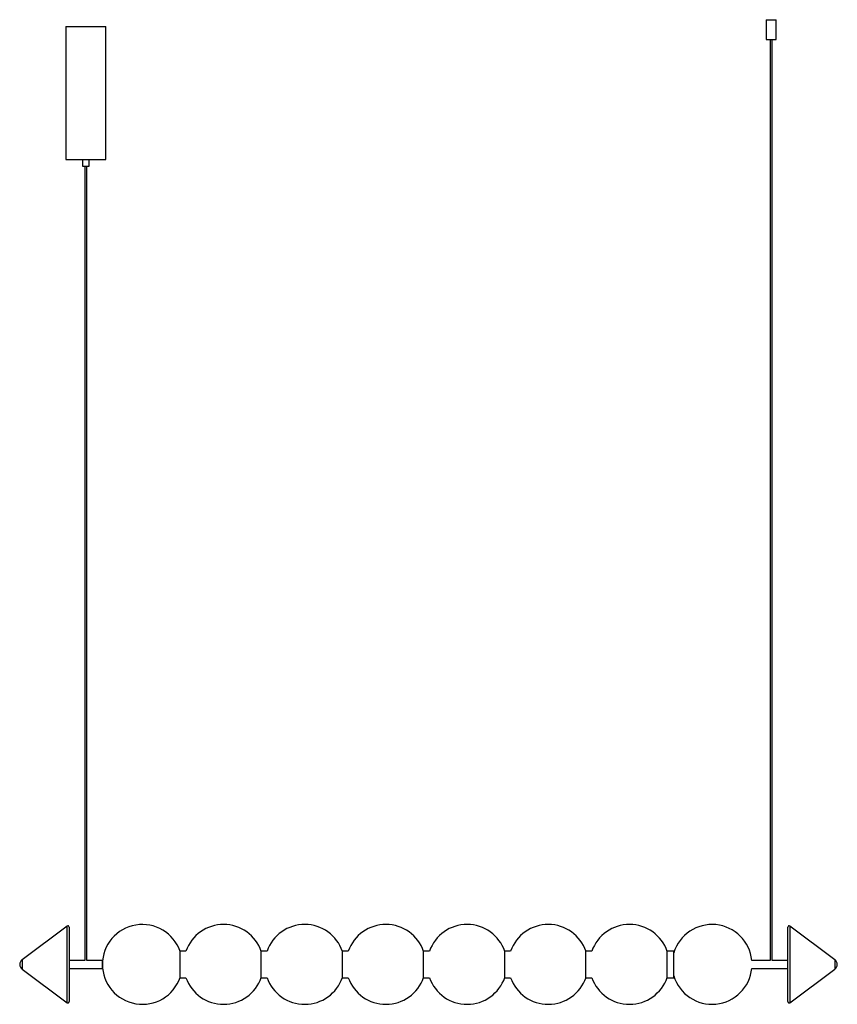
# Paper-space layout '_Derecha' of a CAD drawing. Header units: millimetres. Extents: x -74 to 1154, y -60 to 1420.
import ezdxf

# ---------------------------------------------------------------- set-up
doc = ezdxf.new("R2010")
doc.units = ezdxf.units.MM

psp = doc.layouts.new('_Derecha')

# ---------------------------------------------------------------- linework, layer by layer
at = {"color": 7, "linetype": 'Continuous', "lineweight": 25}
for p, q in [((-5, 1410), (-5, 1210)), ((-5, 1410), (55, 1410)), ((55, 1210), (55, 1410)), ((1047.5, 1420), (1047.5, 1390)), ((1047.5, 1420), (1062.5, 1420)), ((1062.5, 1390), (1062.5, 1420)), ((1047.5, 1390), (1062.5, 1390)), ((1053.5, 1390), (1053.5, 6)), ((1056.5, 6), (1056.5, 1390)), ((-5, 1210), (55, 1210)), ((20, 1210), (20, 1200)), ((20, 1200), (30, 1200)), ((23.5, 1200), (23.5, 6)), ((26.5, 6), (26.5, 1200)), ((30, 1200), (30, 1210)), ((-3.2, 57.6), (-70.5, 7.1)), ((0, 56), (0, -56)), ((1080, -56), (1080, 56)), ((1150.5, 7.1), (1083.2, 57.6)), ((175.4, 20), (166.7, 20)), ((166.7, -20), (166.7, 20)), ((297.4, 20), (288.7, 20)), ((288.7, -20), (288.7, 20)), ((419.4, 20), (410.7, 20)), ((410.7, -20), (410.7, 20)), ((541.4, 20), (532.7, 20)), ((532.7, -20), (532.7, 20)), ((663.4, 20), (654.7, 20)), ((654.7, -20), (654.7, 20)), ((785.4, 20), (776.7, 20)), ((776.7, -20), (776.7, 20)), ((908.7, 20), (898.7, 20)), ((898.7, -20), (898.7, 20)), ((908.7, -20), (908.7, 20)), ((23.5, 6), (0, 6)), ((50, 6), (26.5, 6)), ((50, -6), (50, 6)), ((1053.5, 6), (1025.8, 6)), ((1080, 6), (1056.5, 6)), ((-70.5, -7.1), (-3.2, -57.6)), ((0, -6), (50, -6)), ((1025.8, -6), (1080, -6)), ((1083.2, -57.6), (1150.5, -7.1)), ((166.7, -20), (175.4, -20)), ((288.7, -20), (297.4, -20)), ((410.7, -20), (419.4, -20)), ((532.7, -20), (541.4, -20)), ((654.7, -20), (663.4, -20)), ((776.7, -20), (785.4, -20)), ((898.7, -20), (908.7, -20))]:
    psp.add_line(p, q, dxfattribs=at)
at = {"color": 8, "linetype": 'Continuous', "lineweight": 25}
for p, q in [((-3.2, -57.6), (-3.2, 57.6)), ((1083.2, 57.6), (1083.2, -57.6)), ((-70.5, 7.1), (-70.5, -7.1)), ((1150.5, 7.1), (1150.5, -7.1))]:
    psp.add_line(p, q, dxfattribs=at)
at = {"color": 7, "linetype": 'Continuous', "lineweight": 25}
for centre, radius, start, end in [((110, 0), 60, 19.0741, 340.9259), ((232, 0), 60, 19.0741, 160.5288), ((354, 0), 60, 19.0741, 160.5288), ((476, 0), 60, 19.0741, 160.5288), ((598, 0), 60, 19.0741, 160.5288), ((720, 0), 60, 19.0741, 160.5288), ((842, 0), 60, 19.0741, 160.5288), ((966.1, 0), 60, 5.7392, 163.1653), ((-2, 56), 2, 0, 126.8699), ((1082, 56), 2, 53.1301, 180), ((-64.6, -0.7), 9.82, 126.8699, 175.8272), ((1144.6, -0.7), 9.82, 4.1728, 53.1301), ((1144.6, 0.7), 9.82, 306.8699, 355.8272), ((-64.6, 0.7), 9.82, 184.1728, 233.1301), ((966.1, 0), 60, 196.8347, 354.2608), ((232, 0), 60, 199.4712, 340.9259), ((354, 0), 60, 199.4712, 340.9259), ((476, 0), 60, 199.4712, 340.9259), ((598, 0), 60, 199.4712, 340.9259), ((720, 0), 60, 199.4712, 340.9259), ((842, 0), 60, 199.4712, 340.9259), ((-2, -56), 2, 233.1301, 0), ((1082, -56), 2, 180, 306.8699)]:
    psp.add_arc(centre, radius, start, end, dxfattribs=at)

doc.saveas('drawing.dxf')
